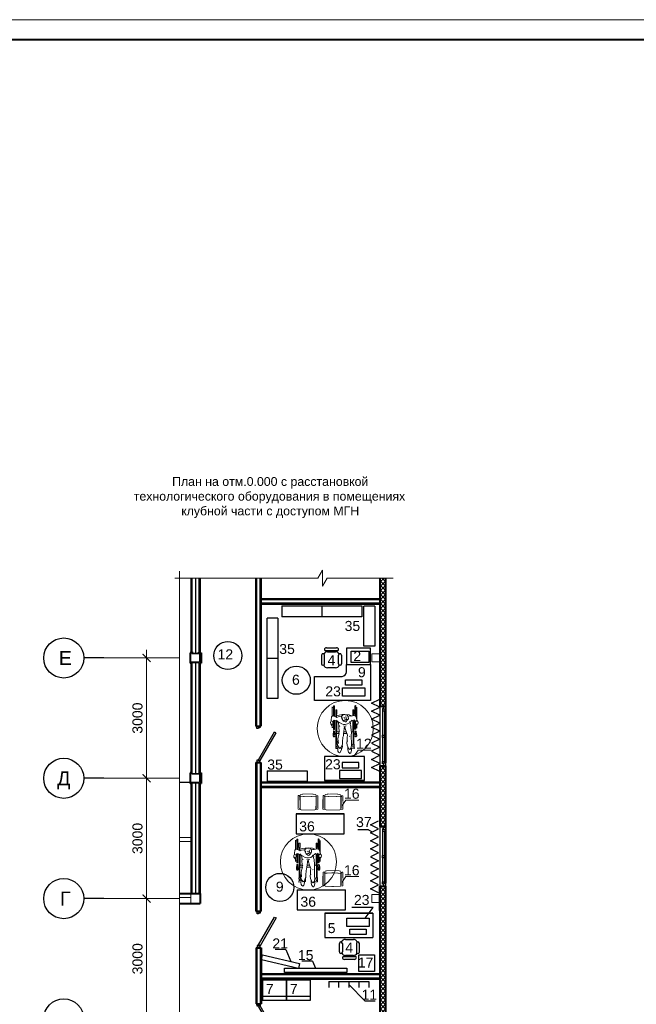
# Model space of a CAD drawing. Header units: millimetres. Extents: x -196128 to 205258, y -130136 to -51046.
# Tile 13 of 17: x -88632 to -73247, y -75597 to -51046. Entities that reach past the tile are written whole.
import ezdxf

# ---------------------------------------------------------------- set-up
doc = ezdxf.new("R2010")
doc.units = ezdxf.units.MM
doc.linetypes.add('AUSGEZOGEN', pattern=[0])
doc.linetypes.add('GOST2.303 5', pattern=[24, 20, -1.5, 1, -1.5])
for name, color, linetype, lineweight in [('00ОС-108-Баз-Оформление', 7, 'Continuous', 25), ('АР-Стены', 7, 'Continuous', 50), ('Ме', 7, 'Continuous', 30), ('МЕБЕЛЬ столы', 7, 'Continuous', 30), ('перегородки', 7, 'Continuous', 30), ('размерв', 7, 'Continuous', 13), ('Столики', 7, 'Continuous', 30), ('Электро', 1, 'Continuous', 30)]:
    doc.layers.add(name, color=color, linetype=linetype, lineweight=lineweight)
for name, color, linetype in [('1 Оси', 7, 'Continuous'), ('Annotation - Text', 7, 'Continuous'), ('Furniture & Equipment', 7, 'Continuous'), ('двери', 7, 'Continuous'), ('окна', 7, 'Continuous'), ('осевые размеры', 7, 'Continuous'), ('ТХ выноски размеры', 7, 'Continuous'), ('экспликация', 7, 'Continuous')]:
    doc.layers.add(name, color=color, linetype=linetype)
doc.styles.add('Arial', font='arial.ttf', dxfattribs={"height": 280})
doc.styles.add('GENERATED_STYLE_1', font='arial.ttf')
doc.styles.get("Standard").update_dxf_attribs({"font": 'arial.ttf'})
doc.styles.add('Главн', font='arial.ttf')
doc.styles.add('стиль1', font='arial.ttf', dxfattribs={"height": 250})
doc.linetypes.add('GOST2.303 3', pattern='A,0.001,[1,GOST 2.303-68.shx,S=1,R=0,X=0,Y=0],-26', length=26.001)
doc.dimstyles.new('СТИЛЬ__2', dxfattribs={"dimtxt": 250, "dimasz": 2, "dimexe": 2, "dimexo": 1, "dimgap": 0.7, "dimtad": 1, "dimdec": 0, "dimdsep": 46, "dimtxsty": 'стиль1', "dimblk": 'ARCHTICK', "dimcen": -0.09, "dimdle": 1, "dimclrd": 7, "dimclre": 7, "dimclrt": 7, "dimadec": 0, "dimazin": 2, "dimtfac": 1, "dimtdec": 0, "dimtmove": 0, "dimatfit": 3, "dimldrblk": 'ARCHTICK', "dimfxl": 1, "dimtolj": 1, "dimtzin": 0, "dimlwd": 9, "dimlwe": 9, "dimarcsym": 0})
pattern_1 = [(45, (12032.63, 0), (-56.1266, 56.1266), []), (135, (12032.63, 0), (-56.1266, -56.1266), [])]

# ---------------------------------------------------------------- blocks, each defined once
blk = doc.blocks.new('РАМ А2')
at = {"color": 0, "linetype": 'ByBlock', "lineweight": 20}
blk.add_line((-145063, 404568), (-204463, 404568), dxfattribs=at)
at = {"color": 0, "linetype": 'ByBlock', "lineweight": 40}
blk.add_line((-145563, 404068), (-202463, 404068), dxfattribs=at)
blk = doc.blocks.new('A$C2F240B28')
at = {"color": 5, "linetype": 'ByBlock', "lineweight": 5, "ltscale": 100}
for p, q in [((-1611, -243), (-1913, -243)), ((-1556, -220), (-1589, -248)), ((-1531, -214), (-1556, -220)), ((-1482, -225), (-1531, -214)), ((-1495, -248), (-1477, -235)), ((-1477, -235), (-1482, -225)), ((-1388, -243), (-1475, -243)), ((-1935, -269), (-1680, -269)), ((-1703, -298), (-1935, -298)), ((-1905, -253), (-1905, -268)), ((-1849, -301), (-1849, -298)), ((-1738, -321), (-1847, -321)), ((-1847, -321), (-1847, -349)), ((-1847, -349), (-1738, -349)), ((-1738, -349), (-1738, -321)), ((-1738, -344), (-1704, -344)), ((-1737, -327), (-1709, -327)), ((-1729, -543), (-1717, -438)), ((-1710, -489), (-1722, -534)), ((-1717, -438), (-1697, -379)), ((-1673, -463), (-1710, -489)), ((-1689, -279), (-1702, -320)), ((-1702, -320), (-1688, -392)), ((-1684, -396), (-1690, -430)), ((-1690, -430), (-1680, -468)), ((-1633, -253), (-1689, -279)), ((-1620, -459), (-1673, -463)), ((-1589, -248), (-1633, -253)), ((-1591, -476), (-1620, -459)), ((-1610, -506), (-1600, -487)), ((-1600, -487), (-1601, -474)), ((-1592, -312), (-1554, -281)), ((-1543, -518), (-1591, -476)), ((-1589, -248), (-1568, -255)), ((-1564, -386), (-1589, -364)), ((-1582, -326), (-1588, -315)), ((-1584, -369), (-1574, -345)), ((-1574, -345), (-1582, -326)), ((-1217, -318), (-1575, -318)), ((-1568, -255), (-1556, -269)), ((-1372, -298), (-1565, -298)), ((-1551, -406), (-1564, -386)), ((-1563, -348), (-1287, -348)), ((-1556, -269), (-1554, -281)), ((-1555, -276), (-1522, -281)), ((-1542, -431), (-1551, -406)), ((-1545, -410), (-1509, -407)), ((-1513, -441), (-1540, -427)), ((-1522, -281), (-1488, -269)), ((-1490, -476), (-1513, -441)), ((-1506, -408), (-1467, -415)), ((-1489, -254), (-1495, -248)), ((-1477, -536), (-1490, -476)), ((-1476, -254), (-1489, -254)), ((-1489, -269), (-1372, -269)), ((-1479, -411), (-1435, -397)), ((-1472, -269), (-1476, -254)), ((-1435, -397), (-1311, -389)), ((-1404, -270), (-1404, -251)), ((-1311, -389), (-1294, -384)), ((-1217, -260), (-1300, -264)), ((-1212, -482), (-1300, -515)), ((-1299, -292), (-1218, -288)), ((-1297, -382), (-1296, -348)), ((-1294, -384), (-1190, -385)), ((-1283, -327), (-1287, -318)), ((-1287, -348), (-1283, -339)), ((-1283, -339), (-1283, -327)), ((-1282, -336), (-992, -336)), ((-1188, -251), (-1259, -255)), ((-1249, -318), (-1249, -290)), ((-1249, -319), (-1249, -290)), ((-1153, -487), (-1219, -480)), ((-1217, -318), (-1217, -253)), ((-1217, -318), (-1188, -328)), ((-1190, -385), (-1007, -383)), ((-1188, -336), (-1188, -251)), ((-1188, -287), (-1182, -287)), ((-987, -318), (-1188, -318)), ((-1184, -258), (-1187, -259)), ((-1186, -420), (-1181, -433)), ((-1092, -487), (-1153, -487)), ((-1057, -476), (-1092, -487)), ((-1019, -497), (-1082, -485)), ((-963, -489), (-1019, -497)), ((-1007, -383), (-969, -381)), ((-989, -319), (-992, -335)), ((-992, -335), (-989, -343)), ((-978, -311), (-989, -319)), ((-989, -343), (-975, -347)), ((-917, -312), (-978, -311)), ((-916, -349), (-975, -347)), ((-975, -348), (-974, -378)), ((-969, -381), (-897, -389)), ((-904, -464), (-963, -489)), ((-881, -309), (-929, -310)), ((-882, -468), (-919, -470)), ((-916, -349), (-916, -316)), ((-871, -443), (-904, -464)), ((-847, -468), (-901, -465)), ((-897, -389), (-858, -423)), ((-889, -388), (-877, -383)), ((-881, -310), (-883, -385)), ((-877, -383), (-828, -378)), ((-858, -423), (-871, -443)), ((-791, -451), (-847, -468)), ((-828, -378), (-771, -394)), ((-772, -436), (-791, -451)), ((-758, -418), (-772, -436)), ((-771, -394), (-759, -407)), ((-759, -407), (-758, -418)), ((-1724, -617), (-1729, -543)), ((-1712, -690), (-1724, -617)), ((-1722, -534), (-1723, -562)), ((-1723, -562), (-1719, -576)), ((-1719, -576), (-1719, -595)), ((-1719, -595), (-1701, -612)), ((-1694, -752), (-1712, -690)), ((-1703, -608), (-1688, -602)), ((-1701, -612), (-1687, -629)), ((-1687, -629), (-1662, -627)), ((-1677, -669), (-1668, -632)), ((-1672, -710), (-1677, -669)), ((-1611, -505), (-1675, -520)), ((-1655, -747), (-1672, -710)), ((-1662, -627), (-1625, -622)), ((-1625, -603), (-1657, -625)), ((-1648, -570), (-1639, -549)), ((-1639, -549), (-1635, -535)), ((-1625, -622), (-1586, -599)), ((-1587, -538), (-1610, -506)), ((-1597, -552), (-1597, -525)), ((-1579, -565), (-1587, -538)), ((-1586, -599), (-1581, -587)), ((-1582, -593), (-1560, -576)), ((-1581, -587), (-1579, -565)), ((-1560, -576), (-1548, -557)), ((-1559, -737), (-1541, -714)), ((-1548, -557), (-1541, -539)), ((-1541, -539), (-1543, -518)), ((-1541, -714), (-1527, -689)), ((-1492, -705), (-1537, -715)), ((-1527, -689), (-1521, -669)), ((-1523, -679), (-1490, -621)), ((-1464, -699), (-1492, -705)), ((-1490, -621), (-1477, -576)), ((-1477, -576), (-1477, -536)), ((-1415, -700), (-1459, -696)), ((-1444, -510), (-1433, -535)), ((-1443, -697), (-1438, -682)), ((-1428, -562), (-1441, -575)), ((-1438, -682), (-1440, -673)), ((-1377, -537), (-1426, -548)), ((-1426, -556), (-1247, -579)), ((-1297, -691), (-1415, -700)), ((-1300, -515), (-1377, -537)), ((-1297, -568), (-1297, -518)), ((-1283, -682), (-1297, -691)), ((-1271, -695), (-1297, -690)), ((-1295, -739), (-1295, -694)), ((-1241, -691), (-1271, -695)), ((-1249, -578), (-1249, -496)), ((-1249, -754), (-1249, -692)), ((-1247, -579), (-1198, -583)), ((-1195, -707), (-1246, -689)), ((-1198, -583), (-1165, -593)), ((-1161, -714), (-1195, -707)), ((-1165, -593), (-1163, -597)), ((-1165, -593), (-1047, -601)), ((-1116, -720), (-1161, -714)), ((-1004, -708), (-1116, -720)), ((-996, -737), (-1091, -720)), ((-1047, -601), (-987, -607)), ((-988, -732), (-996, -737)), ((-956, -720), (-988, -732)), ((-987, -607), (-962, -616)), ((-972, -728), (-971, -740)), ((-925, -608), (-971, -612)), ((-962, -616), (-900, -643)), ((-921, -701), (-956, -720)), ((-907, -721), (-942, -716)), ((-893, -609), (-925, -608)), ((-879, -673), (-921, -701)), ((-862, -725), (-907, -721)), ((-900, -643), (-879, -673)), ((-899, -640), (-881, -633)), ((-885, -612), (-893, -609)), ((-884, -634), (-885, -612)), ((-881, -633), (-853, -633)), ((-875, -775), (-879, -724)), ((-815, -719), (-862, -725)), ((-853, -633), (-799, -651)), ((-786, -703), (-815, -719)), ((-799, -651), (-777, -666)), ((-774, -681), (-786, -703)), ((-777, -666), (-774, -681)), ((-1932, -801), (-1687, -801)), ((-1699, -830), (-1932, -830)), ((-1696, -861), (-1916, -861)), ((-1905, -856), (-1905, -832)), ((-1847, -746), (-1847, -774)), ((-1738, -746), (-1847, -746)), ((-1847, -774), (-1738, -774)), ((-1738, -774), (-1738, -746)), ((-1738, -768), (-1674, -768)), ((-1737, -752), (-1670, -752)), ((-1693, -843), (-1664, -755)), ((-1684, -864), (-1693, -843)), ((-1668, -875), (-1684, -864)), ((-1586, -889), (-1668, -875)), ((-1664, -755), (-1655, -747)), ((-1548, -842), (-1586, -816)), ((-1571, -887), (-1586, -889)), ((-1585, -815), (-1565, -766)), ((-1582, -753), (-1559, -737)), ((-1571, -885), (-1559, -874)), ((-1535, -904), (-1571, -887)), ((-1569, -801), (-1369, -801)), ((-1565, -766), (-1566, -743)), ((-1217, -772), (-1560, -772)), ((-1559, -874), (-1548, -842)), ((-1369, -830), (-1555, -830)), ((-1553, -742), (-1287, -742)), ((-1549, -847), (-1509, -847)), ((-1494, -899), (-1535, -904)), ((-1509, -847), (-1478, -858)), ((-1473, -880), (-1494, -899)), ((-1461, -875), (-1489, -878)), ((-1489, -878), (-1489, -889)), ((-1478, -858), (-1459, -860)), ((-1461, -875), (-1455, -871)), ((-1459, -860), (-1455, -871)), ((-1391, -861), (-1449, -861)), ((-1403, -856), (-1403, -832)), ((-1301, -803), (-1219, -803)), ((-1217, -831), (-1301, -831)), ((-1287, -742), (-1283, -751)), ((-1283, -763), (-1287, -772)), ((-1283, -751), (-1283, -763)), ((-1282, -754), (-988, -754)), ((-1188, -838), (-1259, -838)), ((-1249, -803), (-1249, -772)), ((-1217, -772), (-1188, -762)), ((-1217, -772), (-1217, -838)), ((-1188, -754), (-1188, -838)), ((-986, -772), (-1188, -772)), ((-1184, -831), (-1188, -831)), ((-1187, -803), (-1184, -803)), ((-988, -748), (-990, -760)), ((-990, -760), (-983, -774)), ((-974, -741), (-988, -748)), ((-983, -774), (-920, -772)), ((-914, -743), (-974, -741)), ((-921, -772), (-875, -775)), ((-914, -743), (-913, -773))]:
    blk.add_line(p, q, dxfattribs=at)
blk.add_circle((-1377, -537), 700, dxfattribs=at)
for centre, radius, start, end in [((-1935, -284), 14.6, 90, 270), ((-1372, -284), 14.6, 270, 90), ((-1299, -278), 14.2, 92.6629, 272.6629), ((-1183, -273), 14.2, 272.6629, 92.6629), ((-1932, -816), 14.6, 90, 270), ((-1369, -816), 14.6, 270, 90), ((-1301, -817), 14.2, 90, 270), ((-1184, -817), 14.2, 270, 90)]:
    blk.add_arc(centre, radius, start, end, dxfattribs=at)
blk = doc.blocks.new('д 9')
at = {"layer": 'двери'}
for p, q in [((111184, 121060), (111184, 121160)), ((112094, 121060), (112094, 121160)), ((112094, 121060), (112094, 121160)), ((112094, 121060), (112094, 121160))]:
    blk.add_line(p, q, dxfattribs=at)
at = {"layer": 'двери', "ltscale": 100}
blk.add_lwpolyline([(112024, 121099), (111331, 121499), (111351, 121534), (112044, 121134)], close=True, dxfattribs=at)
for points in [[(111199, 121060), (111199, 121134), (111232, 121134), (111232, 121092), (111244, 121092), (111244, 121060), (111199, 121060)], [(112079, 121060), (112079, 121134), (112046, 121134), (112046, 121092), (112034, 121092), (112034, 121060), (112079, 121060)]]:
    blk.add_lwpolyline(points, dxfattribs=at)
blk = doc.blocks.new('ок15')
at = {"layer": 'окна', "lineweight": 25, "ltscale": 100}
for p, q in [((-144204, -48109), (-144140, -48109)), ((-144222, -48169), (-144222, -48229)), ((-144204, -48169), (-144222, -48169)), ((-144222, -48229), (-144174, -48229)), ((-144204, -48189), (-144204, -48129)), ((-144204, -48129), (-144140, -48129)), ((-144158, -48189), (-144204, -48189)), ((-144176, -48245), (-144158, -48245)), ((-144158, -48245), (-144158, -48189)), ((-144140, -48195), (-144158, -48195)), ((-144140, -48129), (-144140, -48195)), ((-144222, -48894), (-144222, -48834)), ((-144222, -48834), (-144176, -48834)), ((-144176, -48894), (-144222, -48894)), ((-144222, -49549), (-144222, -49489)), ((-144222, -49489), (-144176, -49489)), ((-144204, -49549), (-144222, -49549)), ((-144158, -49529), (-144204, -49529)), ((-144204, -49529), (-144204, -49589)), ((-144204, -49589), (-144140, -49589)), ((-144176, -49473), (-144158, -49473)), ((-144158, -49473), (-144158, -49529)), ((-144140, -49523), (-144158, -49523)), ((-144140, -49589), (-144140, -49523)), ((-144130, -49609), (-144255, -49609))]:
    blk.add_line(p, q, dxfattribs=at)
at = {"layer": 'окна', "ltscale": 100}
for p, q in [((-144222, -48229), (-144222, -49499)), ((-144176, -48229), (-144176, -49489)), ((-144140, -48195), (-144140, -49523))]:
    blk.add_line(p, q, dxfattribs=at)
blk = doc.blocks.new('A$C2FF35B7C')
at = {"layer": 'Furniture & Equipment', "color": 7, "linetype": 'Continuous', "const_width": 0.18}
for points in [[(0.09, 3.89), (0.5, 3.89)], [(0.11, 0.45), (0.09, 3.89)], [(0.5, 3.65), (0.36, 3.65)], [(0.36, 3.65), (0.38, 0.45)], [(0.5, 3.89), (0.58, 3.87)], [(0.58, 3.68), (0.5, 3.65)], [(0.58, 3.87), (0.63, 3.81)], [(0.63, 3.74), (0.58, 3.68)], [(0.63, 3.81), (0.63, 3.74)], [(0.64, 3.95), (1.11, 4.08)], [(0.66, 0.23), (0.64, 3.95)], [(1.11, 4.08), (1.74, 4.08)], [(1.74, 4.08), (2.59, 4.05)], [(2.59, 4.05), (3.43, 4.09)], [(3.43, 4.09), (4.07, 4.09)], [(4.07, 4.09), (4.54, 3.97)], [(4.54, 3.97), (4.56, 0.25)], [(4.55, 3.83), (4.6, 3.89)], [(4.55, 3.76), (4.55, 3.83)], [(4.6, 3.7), (4.55, 3.76)], [(4.6, 3.89), (4.68, 3.91)], [(4.68, 3.68), (4.6, 3.7)], [(4.68, 3.91), (5.09, 3.91)], [(4.82, 3.68), (4.68, 3.68)], [(4.84, 0.48), (4.82, 3.68)], [(5.09, 3.91), (5.11, 0.48)], [(0.38, 0.45), (0.11, 0.45)], [(0.52, 0.45), (0.47, 0.46), (0.42, 0.49), (0.39, 0.53), (0.38, 0.57), (0.39, 0.62), (0.42, 0.66), (0.46, 0.68), (0.52, 0.69)], [(0.52, 0.69), (0.57, 0.68), (0.61, 0.66), (0.64, 0.62), (0.65, 0.57), (0.64, 0.53), (0.61, 0.49), (0.57, 0.46), (0.52, 0.45)], [(0.66, 0.69), (0.65, 0.68)], [(0.67, 0.71), (0.66, 0.7)], [(0.66, 0.7), (0.66, 0.69)], [(1.11, 0.13), (0.66, 0.23)], [(0.68, 0.72), (0.67, 0.72)], [(0.67, 0.72), (0.67, 0.71)], [(0.69, 0.73), (0.68, 0.72)], [(0.71, 0.73), (0.69, 0.73)], [(0.72, 0.73), (0.71, 0.73)], [(0.73, 0.73), (0.72, 0.73)], [(1.07, 0.73), (0.73, 0.73)], [(2.39, 0.65), (1.07, 0.73)], [(1.68, 0.09), (1.11, 0.13)], [(2.61, 0.1), (1.68, 0.09)], [(2.82, 0.65), (2.39, 0.65)], [(3.54, 0.1), (2.61, 0.1)], [(4.14, 0.75), (2.82, 0.65)], [(4.11, 0.14), (3.54, 0.1)], [(4.56, 0.25), (4.11, 0.14)], [(4.49, 0.76), (4.14, 0.75)], [(4.5, 0.76), (4.49, 0.76)], [(4.51, 0.75), (4.5, 0.76)], [(4.52, 0.75), (4.51, 0.75)], [(4.53, 0.74), (4.52, 0.75)], [(4.54, 0.74), (4.53, 0.74)], [(4.55, 0.73), (4.54, 0.74)], [(4.56, 0.72), (4.55, 0.73)], [(4.7, 0.48), (4.65, 0.49), (4.6, 0.51), (4.57, 0.55), (4.56, 0.6), (4.57, 0.64), (4.6, 0.68), (4.65, 0.71), (4.7, 0.72)], [(4.7, 0.72), (4.75, 0.71), (4.79, 0.68), (4.82, 0.64), (4.84, 0.6), (4.83, 0.55), (4.8, 0.51), (4.75, 0.49), (4.7, 0.48)], [(5.11, 0.48), (4.84, 0.48)]]:
    blk.add_lwpolyline(points, dxfattribs=at)
blk = doc.blocks.new('_ArchTick')
at = {"color": 0, "linetype": 'ByBlock', "const_width": 0.15}
blk.add_lwpolyline([(-0.5, -0.5), (0.5, 0.5)], dxfattribs=at)
blk = doc.blocks.new('*D46')
at = {"layer": 'Defpoints', "color": 0, "ltscale": 100, "transparency": 16777216}
for p in [(-85464, -72961), (-85420, -72961), (-85435, -75961)]:
    blk.add_point(p, dxfattribs=at)
at = {"layer": 'осевые размеры', "color": 7, "lineweight": 9, "ltscale": 100, "transparency": 16777216}
for p, q in [((-85464, -76161), (-85464, -72761)), ((-85520, -72961), (-85589, -72961)), ((-85535, -75961), (-85589, -75961))]:
    blk.add_line(p, q, dxfattribs=at)
at = {"layer": 'осевые размеры', "color": 7, "lineweight": 9, "ltscale": 100, "transparency": 16777216, "xscale": 200, "yscale": 200, "zscale": 200}
for p, rotation in [((-85464, -72961), 90), ((-85464, -75961), 270)]:
    blk.add_blockref('_ArchTick', p, dxfattribs=dict(at, rotation=rotation))
at = {"layer": 'осевые размеры', "color": 7, "ltscale": 100, "transparency": 16777216, "insert": (-85692, -74461), "char_height": 250, "attachment_point": 5, "rotation": 90, "style": 'стиль1'}
blk.add_mtext('\\A1;3000', dxfattribs=at)
blk = doc.blocks.new('*D47')
at = {"layer": 'Defpoints', "color": 0, "ltscale": 100, "transparency": 16777216}
for p in [(-85494, -69961), (-85464, -69961), (-85420, -72961)]:
    blk.add_point(p, dxfattribs=at)
at = {"layer": 'осевые размеры', "color": 7, "lineweight": 9, "ltscale": 100, "transparency": 16777216}
for p, q in [((-85464, -73161), (-85464, -69761)), ((-85394, -69961), (-85339, -69961)), ((-85520, -72961), (-85589, -72961))]:
    blk.add_line(p, q, dxfattribs=at)
at = {"layer": 'осевые размеры', "color": 7, "lineweight": 9, "ltscale": 100, "transparency": 16777216, "xscale": 200, "yscale": 200, "zscale": 200}
for p, rotation in [((-85464, -69961), 90), ((-85464, -72961), 270)]:
    blk.add_blockref('_ArchTick', p, dxfattribs=dict(at, rotation=rotation))
at = {"layer": 'осевые размеры', "color": 7, "ltscale": 100, "transparency": 16777216, "insert": (-85692, -71461), "char_height": 250, "attachment_point": 5, "rotation": 90, "style": 'стиль1'}
blk.add_mtext('\\A1;3000', dxfattribs=at)
blk = doc.blocks.new('*D48')
at = {"layer": 'Defpoints', "color": 0, "ltscale": 100, "transparency": 16777216}
for p in [(-85523, -66961), (-85464, -66961), (-85494, -69961)]:
    blk.add_point(p, dxfattribs=at)
at = {"layer": 'осевые размеры', "color": 7, "lineweight": 9, "ltscale": 100, "transparency": 16777216}
for p, q in [((-85464, -70161), (-85464, -66761)), ((-85423, -66961), (-85339, -66961)), ((-85394, -69961), (-85339, -69961))]:
    blk.add_line(p, q, dxfattribs=at)
at = {"layer": 'осевые размеры', "color": 7, "lineweight": 9, "ltscale": 100, "transparency": 16777216, "xscale": 200, "yscale": 200, "zscale": 200}
for p, rotation in [((-85464, -66961), 90), ((-85464, -69961), 270)]:
    blk.add_blockref('_ArchTick', p, dxfattribs=dict(at, rotation=rotation))
at = {"layer": 'осевые размеры', "color": 7, "ltscale": 100, "transparency": 16777216, "insert": (-85692, -68461), "char_height": 250, "attachment_point": 5, "rotation": 90, "style": 'стиль1'}
blk.add_mtext('\\A1;3000', dxfattribs=at)

msp = doc.modelspace()

# ---------------------------------------------------------------- hatches: boundary and pattern name
at = {"layer": 'размерв', "lineweight": 5, "ltscale": 100}
h = msp.add_hatch(dxfattribs=at)
h.set_pattern_fill('ANSI37', scale=25, style=0)
h.set_pattern_definition(pattern_1)
h.paths.add_polyline_path([(-79494.3, -64968), (-79644.3, -64968), (-79644.3, -68161.6), (-79494.3, -68161.6)])
h = msp.add_hatch(dxfattribs=at)
h.set_pattern_fill('ANSI37', scale=25, style=0)
h.set_pattern_definition(pattern_1)
h.paths.add_polyline_path([(-79644.3, -71161.6), (-79494.3, -71161.6), (-79494.3, -69661.6), (-79644.3, -69661.6)])
h = msp.add_hatch(dxfattribs=at)
h.set_pattern_fill('ANSI37', scale=25, style=0)
h.set_pattern_definition(pattern_1)
h.paths.add_polyline_path([(-79644.3, -79261.5), (-79494.3, -79261.5), (-79494.3, -72661.6), (-79644.3, -72661.6)])

# ---------------------------------------------------------------- linework, layer by layer
at = {"linetype": 'AUSGEZOGEN'}
for p, q in [((-80976.9, -66704.9), (-80726.9, -66704.9)), ((-81101.9, -66892.4), (-81101.9, -67104.9)), ((-81026.9, -67104.9), (-81026.9, -66892.4)), ((-80701.9, -66779.9), (-81001.9, -66779.9)), ((-80951.9, -66804.9), (-80751.9, -66804.9)), ((-80901.9, -66804.9), (-80901.9, -66779.9)), ((-80801.9, -66779.9), (-80801.9, -66804.9)), ((-80676.9, -67104.9), (-80676.9, -66892.4)), ((-80601.9, -66892.4), (-80601.9, -67104.9)), ((-80751.9, -67204.9), (-80951.9, -67204.9)), ((-80655.3, -74290.7), (-80655.3, -74078.2)), ((-80580.3, -74078.2), (-80580.3, -74290.7)), ((-80505.3, -73978.2), (-80305.3, -73978.2)), ((-80230.3, -74078.2), (-80230.3, -74290.7)), ((-80155.3, -74290.7), (-80155.3, -74078.2)), ((-80305.3, -74378.2), (-80505.3, -74378.2)), ((-80455.3, -74403.2), (-80455.3, -74378.2)), ((-80355.3, -74378.2), (-80355.3, -74403.2)), ((-80555.3, -74403.2), (-80255.3, -74403.2)), ((-80280.3, -74478.2), (-80530.3, -74478.2))]:
    msp.add_line(p, q, dxfattribs=at)
at = {"ltscale": 100}
msp.add_line((-84643.8, -70061.5), (-84319.5, -70061.5), dxfattribs=at)
for p, q in [((-79926.4, -71245.9), (-80195.4, -71245.9)), ((-79926.4, -71245.9), (-79839.4, -71297.2)), ((-79809.1, -73184.5), (-80341.5, -73184.5)), ((-80009.5, -73452.1), (-79809.1, -73184.5)), ((-81987.9, -74231.5), (-82256.9, -74231.5)), ((-81987.9, -74231.5), (-81868, -74526.9)), ((-81324.4, -74520.4), (-81593.4, -74520.4)), ((-81324.4, -74520.4), (-81248.6, -74695.1)), ((-80013.1, -75521.2), (-80417, -75102.1)), ((-79766.3, -75521.2), (-80013.1, -75521.2))]:
    msp.add_line(p, q)
for centre in [(-83438.3, -66901.6), (-81730.1, -67516.9), (-82139.3, -72682)]:
    msp.add_circle(centre, 350, dxfattribs=at)
at = {"linetype": 'AUSGEZOGEN'}
for centre, radius, start, end in [((-80976.9, -66754.9), 50, 90.00296, 180.00299), ((-81001.9, -66754.9), 25, 180.00296, 270.00296), ((-81001.9, -66754.9), 25, 180.00296, 270.00296), ((-80726.9, -66754.9), 50, 0.00296, 90.00296), ((-80701.9, -66754.9), 25, 270.00296, 0.00296), ((-80701.9, -66754.9), 25, 270.00296, 0.00296), ((-81064.4, -66892.4), 37.5, 0.00296, 180.00299), ((-80951.9, -66904.9), 100, 90.00296, 154.81881), ((-80751.9, -66904.9), 100, 25.18712, 90.00298), ((-80639.4, -66892.4), 37.5, 0.00296, 180.00299), ((-81064.4, -67104.9), 37.5, 180.00296, 0.00293), ((-80951.9, -67104.9), 100, 199.1501, 270.00286), ((-80751.9, -67104.9), 100, 270.00296, 340.85571), ((-80639.4, -67104.9), 37.5, 180.00296, 0.00293), ((-80617.8, -74078.2), 37.5, 0.00296, 180.00293), ((-80505.3, -74078.2), 100, 90.00296, 160.85571), ((-80305.3, -74078.2), 100, 19.1501, 90.00286), ((-80192.8, -74078.2), 37.5, 0.00296, 180.00293), ((-80617.8, -74290.7), 37.5, 180.00296, 0.00299), ((-80505.3, -74278.2), 100, 205.18712, 270.00298), ((-80305.3, -74278.2), 100, 270.00296, 334.81881), ((-80192.8, -74290.7), 37.5, 180.00296, 0.00299), ((-80555.3, -74428.2), 25, 90.00296, 180.00296), ((-80555.3, -74428.2), 25, 90.00296, 180.00296), ((-80530.3, -74428.2), 50, 180.00296, 270.00296), ((-80280.3, -74428.2), 50, 270.00296, 0.00299), ((-80255.3, -74428.2), 25, 0.00296, 90.00296), ((-80255.3, -74428.2), 25, 0.00296, 90.00296)]:
    msp.add_arc(centre, radius, start, end, dxfattribs=at)
at = {"layer": '1 Оси', "linetype": 'Continuous', "lineweight": 25, "ltscale": 100}
for points in [[(-86532.8, -66961.5), (-87032.8, -66961.5)], [(-86532.8, -69961.5), (-87032.8, -69961.5)], [(-86532.8, -72961.5), (-87032.8, -72961.5)]]:
    msp.add_lwpolyline(points, dxfattribs=at)
at = {"layer": '1 Оси', "color": 1, "linetype": 'GOST2.303 5', "lineweight": 5, "ltscale": 100}
for points in [[(-84643.8, -66961.5), (-86532.8, -66961.5)], [(-84643.8, -69961.5), (-86532.8, -69961.5)], [(-84643.8, -72961.5), (-86532.8, -72961.5)]]:
    msp.add_lwpolyline(points, dxfattribs=at)
at = {"layer": '1 Оси', "linetype": 'Continuous', "lineweight": 25, "ltscale": 100}
for centre in [(-87532.8, -66961.5), (-87532.8, -69961.5), (-87532.8, -72961.5), (-87532.8, -75961.5)]:
    msp.add_circle(centre, 500, dxfattribs=at)
at = {"layer": 'АР-Стены', "linetype": 'ByBlock', "lineweight": 40, "ltscale": 100}
for p, q in [((-84349.3, -64968), (-84349.3, -66824)), ((-84139.3, -64968), (-84139.3, -66811.5)), ((-82739.3, -64968), (-82739.3, -68657.9)), ((-82614.3, -64968), (-82614.3, -68657.9)), ((-82614.3, -65486.5), (-79644.3, -65486.5)), ((-82614.3, -65611.5), (-79644.3, -65611.5)), ((-84304.3, -66829), (-84382.3, -66829)), ((-84382.3, -66829), (-84382.3, -67094)), ((-84184.3, -66829), (-84106.3, -66829)), ((-84106.3, -66829), (-84106.3, -67094)), ((-84349.3, -67094), (-84382.3, -67094)), ((-84349.3, -67094), (-84349.3, -69829)), ((-84139.3, -67094), (-84139.3, -69829)), ((-84139.3, -67094), (-84106.3, -67094)), ((-82739.4, -68657.9), (-82614.3, -68657.9)), ((-82739.3, -69567.9), (-82739.3, -73276.5)), ((-82739.3, -69567.9), (-82614.4, -69567.9)), ((-82739.3, -69567.9), (-82614.4, -69567.9)), ((-82614.4, -69567.9), (-82614.3, -73276.5)), ((-84349.3, -69829), (-84382.3, -69829)), ((-84382.3, -69829), (-84382.3, -70094)), ((-84139.3, -69829), (-84106.3, -69829)), ((-84106.3, -69829), (-84106.3, -70094)), ((-84349.3, -70094), (-84382.3, -70094)), ((-84349.3, -70094), (-84349.3, -72836.5)), ((-84139.3, -70094), (-84139.3, -72836.5)), ((-84139.3, -70094), (-84106.3, -70094)), ((-82614.4, -70061.5), (-79644.3, -70061.5)), ((-82614.4, -70061.5), (-79644.3, -70061.5)), ((-82614.3, -70186.5), (-79644.3, -70186.5)), ((-79644.3, -73261.6), (-79644.3, -72661.6)), ((-84643.8, -72836.5), (-84125.3, -72836.5)), ((-84125.3, -72836.5), (-84125.3, -73086.5)), ((-84643.8, -73086.5), (-84125.3, -73086.5)), ((-82739.3, -73276.5), (-82614.3, -73276.5)), ((-82734.6, -74186.5), (-82734.6, -75586.5)), ((-82734.6, -74186.5), (-82609.6, -74186.5)), ((-82609.8, -74186.5), (-82609.8, -75586.5)), ((-82609.8, -74836.5), (-79644.6, -74836.5)), ((-82609.8, -74836.5), (-79644.3, -74836.5)), ((-82609.8, -74961.5), (-79644.3, -74961.5)), ((-82734.6, -75586.5), (-82609.8, -75586.5))]:
    msp.add_line(p, q, dxfattribs=at)
at = {"layer": 'АР-Стены', "linetype": 'ByBlock', "lineweight": 20, "ltscale": 100}
for p, q in [((-84324.3, -64968), (-84324.3, -66861.5)), ((-84249.3, -64968), (-84249.3, -66861.5)), ((-84239.3, -64968), (-84239.3, -66861.5)), ((-84164.3, -64968), (-84164.3, -66861.5)), ((-82714, -64968), (-82714, -68657.9)), ((-82639, -64968), (-82639, -68657.9)), ((-82614.3, -65511.5), (-79644.3, -65511.5)), ((-82614.3, -65586.5), (-79644.3, -65586.5)), ((-84324.3, -67081.5), (-84324.3, -69861.5)), ((-84249.3, -67081.5), (-84249.3, -69861.5)), ((-84239.3, -67081.5), (-84239.3, -69861.5)), ((-84164.3, -67081.5), (-84164.3, -69861.5)), ((-82709.6, -69567.9), (-82709.6, -73276.5)), ((-82634.6, -69567.9), (-82634.6, -73276.5)), ((-84319.3, -70081.5), (-84369.3, -70081.5)), ((-84324.3, -70081.5), (-84324.3, -72836.5)), ((-84249.3, -70081.5), (-84249.3, -72861.5)), ((-84239.3, -70081.5), (-84239.3, -72861.5)), ((-84169.3, -70081.5), (-84119.3, -70081.5)), ((-84164.3, -70081.5), (-84164.3, -72836.5)), ((-82614.4, -70086.5), (-79644.3, -70086.5)), ((-82614.3, -70161.5), (-79644.3, -70161.5)), ((-84643.8, -72836.5), (-84303.5, -72836.5)), ((-84125.3, -72841.5), (-84125.3, -73086.5)), ((-84643.8, -73086.5), (-84125.3, -73086.5)), ((-82709.8, -74186.5), (-82709.8, -75586.5)), ((-82634.8, -74186.5), (-82634.8, -75586.5)), ((-82609.8, -74861.5), (-79644.3, -74861.5)), ((-82609.8, -74936.5), (-79644.3, -74936.5))]:
    msp.add_line(p, q, dxfattribs=at)
at = {"layer": 'АР-Стены', "linetype": 'ByBlock', "lineweight": 40, "ltscale": 100}
msp.add_lwpolyline([(-79644.3, -79261.5), (-79494.3, -79261.5), (-79494.3, -72661.6), (-79644.3, -72661.6)], close=True, dxfattribs=at)
at = {"layer": 'Ме', "color": 1, "lineweight": 0, "ltscale": 100}
for p, q in [((-84643.8, -76623.7), (-84643.8, -64796.5)), ((-81077.5, -64769.3), (-81193.7, -64968)), ((-81077.5, -65166.7), (-81077.5, -64769.3)), ((-84758.5, -64968), (-81193.7, -64968)), ((-80957, -64968), (-81077.5, -65166.7)), ((-80957, -64968), (-79314.7, -64968))]:
    msp.add_line(p, q, dxfattribs=at)
at = {"layer": 'Ме', "ltscale": 0.0004}
for p, q in [((-80025.8, -69420.3), (-81025.8, -69420.3)), ((-81025.8, -69420.3), (-81025.8, -70020.3)), ((-80025.8, -70020.3), (-80025.8, -69420.3)), ((-81025.8, -70020.3), (-80025.8, -70020.3)), ((-80025.8, -70020.3), (-81025.8, -70020.3)), ((-81736.9, -70846.6), (-80536.9, -70846.6)), ((-80536.9, -70846.6), (-81736.9, -70846.6)), ((-81736.9, -70846.6), (-81736.9, -71346.6)), ((-80536.9, -71346.6), (-80536.9, -70846.6)), ((-81736.9, -71346.6), (-80536.9, -71346.6)), ((-81706.4, -72745.3), (-80506.4, -72745.3)), ((-81706.4, -72745.3), (-81706.4, -73245.3)), ((-80506.4, -73245.3), (-80506.4, -72745.3)), ((-81706.4, -73245.3), (-80506.4, -73245.3))]:
    msp.add_line(p, q, dxfattribs=at)
at = {"layer": 'Ме', "lineweight": 0, "ltscale": 100}
for p, q in [((-80189.7, -69256.3), (-80294, -69420.3)), ((-79864.1, -69256.3), (-80189.7, -69256.3)), ((-80491.4, -70505.3), (-80595.7, -70646.8)), ((-80165.9, -70505.3), (-80491.4, -70505.3)), ((-80491.4, -72414.1), (-80595.7, -72555.7)), ((-80165.9, -72414.1), (-80491.4, -72414.1))]:
    msp.add_line(p, q, dxfattribs=at)
at = {"layer": 'Ме', "ltscale": 100}
for p, q in [((-81973.3, -74990.8), (-82573.3, -74990.8)), ((-82573.3, -74990.8), (-82573.3, -75490.8)), ((-81973.3, -75490.8), (-81973.3, -74990.8)), ((-81373.3, -74990.8), (-81973.3, -74990.8)), ((-81973.3, -74990.8), (-81973.3, -75490.8)), ((-81373.3, -75490.8), (-81373.3, -74990.8)), ((-82573.3, -75390.8), (-81973.3, -75390.8)), ((-82573.3, -75490.8), (-81973.3, -75490.8)), ((-81973.3, -75390.8), (-81373.3, -75390.8)), ((-81973.3, -75490.8), (-81373.3, -75490.8))]:
    msp.add_line(p, q, dxfattribs=at)
at = {"layer": 'Ме', "linetype": 'Continuous'}
for p, q in [((-80917, -75027.1), (-80917, -75177.1)), ((-80917, -75027.1), (-80917, -75177.1)), ((-80917, -75027.1), (-79917, -75027.1)), ((-80917, -75027.1), (-80917, -75177.1)), ((-80917, -75027.1), (-80917, -75177.1)), ((-80678.9, -75027.1), (-80678.9, -75177.1)), ((-80417, -75027.1), (-80417, -75177.1)), ((-80166.4, -75027.1), (-80166.4, -75177.1)), ((-79917, -75027.1), (-79917, -75177.1)), ((-79917, -75027.1), (-79917, -75177.1))]:
    msp.add_line(p, q, dxfattribs=at)
at = {"layer": 'Ме', "linetype": 'GOST2.303 3', "ltscale": 100}
msp.add_lwpolyline([(-82026.9, -74804.5), (-82026.9, -74695.1), (-80470.2, -74695.1), (-80470.2, -74804.5)], close=True, dxfattribs=at)
at = {"layer": 'МЕБЕЛЬ столы', "linetype": 'Continuous', "ltscale": 10}
for p, q in [((-82095.2, -65663.9), (-82095.2, -65933.9)), ((-82095.2, -65663.9), (-82095.2, -65933.9)), ((-82095.2, -65663.9), (-82095.2, -65933.9)), ((-82095.2, -65663.9), (-81095.2, -65663.9)), ((-82095.2, -65663.9), (-82095.2, -65933.9)), ((-81095.2, -65663.9), (-81095.2, -65933.9)), ((-81095.2, -65663.9), (-80095.2, -65663.9)), ((-81095.2, -65663.9), (-81095.2, -65933.9)), ((-80095.2, -65663.9), (-80095.2, -65933.9)), ((-80095.2, -65663.9), (-80095.2, -65933.9)), ((-80044.6, -66670.5), (-80044.6, -65670.5)), ((-79774.6, -65670.5), (-80044.6, -65670.5)), ((-79774.6, -65670.5), (-80044.6, -65670.5)), ((-79774.6, -65670.5), (-79774.6, -66670.5)), ((-82459.8, -66971.5), (-82459.8, -65971.5)), ((-82189.8, -65971.5), (-82459.8, -65971.5)), ((-82189.8, -65971.5), (-82459.8, -65971.5)), ((-82189.8, -65971.5), (-82189.8, -66971.5)), ((-81095.2, -65933.9), (-82095.2, -65933.9)), ((-80095.2, -65933.9), (-81095.2, -65933.9)), ((-79774.6, -66670.5), (-80044.6, -66670.5)), ((-79774.6, -66670.5), (-80044.6, -66670.5)), ((-79774.6, -66670.5), (-80044.6, -66670.5)), ((-79774.6, -66670.5), (-80044.6, -66670.5)), ((-79774.6, -66670.5), (-80044.6, -66670.5)), ((-79774.6, -66670.5), (-80044.6, -66670.5)), ((-79774.6, -66670.5), (-80044.6, -66670.5)), ((-82189.8, -66971.5), (-82459.8, -66971.5)), ((-82189.8, -66971.5), (-82459.8, -66971.5)), ((-82189.8, -66971.5), (-82459.8, -66971.5)), ((-82189.8, -66971.5), (-82459.8, -66971.5)), ((-82189.8, -66971.5), (-82459.8, -66971.5)), ((-82189.8, -66971.5), (-82459.8, -66971.5)), ((-82189.8, -66971.5), (-82459.8, -66971.5)), ((-82459.8, -67971.5), (-82459.8, -66971.5)), ((-82189.8, -66971.5), (-82459.8, -66971.5)), ((-82189.8, -66971.5), (-82459.8, -66971.5)), ((-82189.8, -66971.5), (-82189.8, -67971.5)), ((-82189.8, -67971.5), (-82459.8, -67971.5)), ((-82189.8, -67971.5), (-82459.8, -67971.5)), ((-82189.8, -67971.5), (-82459.8, -67971.5)), ((-82189.8, -67971.5), (-82459.8, -67971.5)), ((-82189.8, -67971.5), (-82459.8, -67971.5)), ((-82189.8, -67971.5), (-82459.8, -67971.5)), ((-82189.8, -67971.5), (-82459.8, -67971.5)), ((-82455.3, -69772.5), (-82455.3, -70042.5)), ((-82455.3, -69772.5), (-82455.3, -70042.5)), ((-82455.3, -69772.5), (-82455.3, -70042.5)), ((-82455.3, -69772.5), (-81455.3, -69772.5)), ((-82455.3, -69772.5), (-82455.3, -70042.5)), ((-81455.3, -69772.5), (-81455.3, -70042.5)), ((-81455.3, -69772.5), (-81455.3, -70042.5)), ((-81455.3, -70042.5), (-82455.3, -70042.5)), ((-81019.1, -73328.3), (-81019.1, -73928.3)), ((-81019.1, -73328.3), (-79819.1, -73328.3)), ((-79819.1, -73328.3), (-79819.1, -73928.3)), ((-81019.1, -73928.3), (-79819.1, -73928.3))]:
    msp.add_line(p, q, dxfattribs=at)
at = {"layer": 'окна'}
for points in [[(-79494.3, -68161.6), (-79644.3, -68161.6), (-79644.3, -69661.6), (-79494.3, -69661.6)], [(-79494.3, -71161.6), (-79644.3, -71161.6), (-79644.3, -72661.6), (-79494.3, -72661.6)]]:
    msp.add_lwpolyline(points, close=True, dxfattribs=at)
at = {"layer": 'окна', "color": 1, "lineweight": 5, "ltscale": 100}
for points in [[(-84643.8, -71437.3), (-84349.3, -71437.3)], [(-84643.8, -71537.3), (-84349.3, -71537.3)], [(-84349.3, -72837.3), (-84643.8, -72837.3)], [(-84349.3, -72937.3), (-84643.8, -72937.3)]]:
    msp.add_lwpolyline(points, dxfattribs=at)
at = {"layer": 'размерв', "color": 7, "lineweight": 40, "ltscale": 100}
msp.add_lwpolyline([(-79644.3, -64968), (-79644.3, -68161.6), (-79494.3, -68161.6), (-79494.3, -64968)], dxfattribs=at)
at = {"layer": 'размерв', "color": 1, "ltscale": 100}
for points in [[(-84119.3, -66841.5), (-84369.3, -66841.5), (-84369.3, -67081.5), (-84119.3, -67081.5)], [(-84119.3, -69841.5), (-84369.3, -69841.5), (-84369.3, -70081.5), (-84119.3, -70081.5)], [(-84125.3, -72836.5), (-84363.3, -72836.5), (-84363.3, -73086.5), (-84125.3, -73086.5)]]:
    msp.add_lwpolyline(points, close=True, dxfattribs=at)
for points in [[(-84343.3, -67061.5), (-84145.3, -67061.5), (-84145.3, -66861.5), (-84333.8, -66861.5)], [(-84343.3, -70061.5), (-84145.3, -70061.5), (-84145.3, -69861.5), (-84333.8, -69861.5)]]:
    msp.add_lwpolyline(points, dxfattribs=at)
at = {"layer": 'размерв', "color": 7, "lineweight": 5, "ltscale": 100}
for points in [[(-79841.8, -66861.5), (-79644.3, -66861.5), (-79644.3, -67061.5), (-79841.8, -67061.5)], [(-79841.8, -72861.5), (-79644.3, -72861.5), (-79644.3, -73061.5), (-79841.8, -73061.5)]]:
    msp.add_lwpolyline(points, close=True, dxfattribs=at)
at = {"layer": 'размерв', "color": 7, "lineweight": 40, "ltscale": 100}
msp.add_lwpolyline([(-79644.3, -71161.6), (-79494.3, -71161.6), (-79494.3, -69661.6), (-79644.3, -69661.6)], close=True, dxfattribs=at)
at = {"layer": 'Столики'}
for p, q in [((-79877.5, -66720.7), (-80477.5, -66720.7)), ((-80477.5, -66720.7), (-80477.5, -67120.7)), ((-79877.5, -67120.7), (-79877.5, -66720.7)), ((-79877.5, -67120.7), (-79877.5, -66720.7)), ((-80477.5, -67304.2), (-80477.5, -67120.7)), ((-80477.5, -67120.7), (-79877.5, -67120.7)), ((-79877.5, -67120.7), (-79877.5, -68020.7)), ((-79877.5, -67120.7), (-79877.5, -68020.7)), ((-81277.5, -68020.7), (-81277.5, -67420.7)), ((-81277.5, -67420.7), (-80586.4, -67420.7)), ((-79877.5, -68020.7), (-81277.5, -68020.7)), ((-79819.1, -73328.3), (-81019.1, -73328.3))]:
    msp.add_line(p, q, dxfattribs=at)
msp.add_arc((-80598.3, -67300.5), 120.8, 275.54896, 358.23039, dxfattribs=at)
at = {"layer": 'ТХ выноски размеры', "linetype": 'Continuous'}
for p, q in [((-79849.9, -68088.8), (-79649.9, -67988.8)), ((-79649.9, -68188.8), (-79849.9, -68088.8)), ((-79849.9, -68288.8), (-79649.9, -68188.8)), ((-79649.9, -68388.8), (-79849.9, -68288.8)), ((-79849.9, -68488.8), (-79649.9, -68388.8)), ((-79649.9, -68588.8), (-79849.9, -68488.8)), ((-79849.9, -68688.8), (-79649.9, -68588.8)), ((-79649.9, -68788.8), (-79849.9, -68688.8)), ((-79649.9, -68788.8), (-79849.9, -68888.8)), ((-79849.9, -68888.8), (-79649.9, -68988.8)), ((-79649.9, -68988.8), (-79849.9, -69088.8)), ((-79849.9, -69088.8), (-79649.9, -69188.8)), ((-79649.9, -69188.8), (-79849.9, -69288.8)), ((-79849.9, -69288.8), (-79649.9, -69388.8)), ((-79849.9, -69488.8), (-79649.9, -69388.8)), ((-79649.9, -69588.8), (-79849.9, -69488.8)), ((-79849.9, -69688.8), (-79649.9, -69588.8)), ((-79649.9, -69788.8), (-79849.9, -69688.8)), ((-79880.9, -71117.9), (-79680.9, -71017.9)), ((-79680.9, -71217.9), (-79880.9, -71117.9)), ((-79880.9, -71317.9), (-79680.9, -71217.9)), ((-79680.9, -71417.9), (-79880.9, -71317.9)), ((-79880.9, -71517.9), (-79680.9, -71417.9)), ((-79680.9, -71617.9), (-79880.9, -71517.9)), ((-79880.9, -71717.9), (-79680.9, -71617.9)), ((-79680.9, -71817.9), (-79880.9, -71717.9)), ((-79680.9, -71817.9), (-79880.9, -71917.9)), ((-79880.9, -71917.9), (-79680.9, -72017.9)), ((-79680.9, -72017.9), (-79880.9, -72117.9)), ((-79880.9, -72117.9), (-79680.9, -72217.9)), ((-79680.9, -72217.9), (-79880.9, -72317.9)), ((-79880.9, -72317.9), (-79680.9, -72417.9)), ((-79880.9, -72517.9), (-79680.9, -72417.9)), ((-79680.9, -72617.9), (-79880.9, -72517.9)), ((-79880.9, -72717.9), (-79680.9, -72617.9)), ((-79680.9, -72817.9), (-79880.9, -72717.9))]:
    msp.add_line(p, q, dxfattribs=at)
at = {"layer": 'Электро'}
for p, q in [((-80504.7, -67635.2), (-80504.7, -67508.1)), ((-80504.7, -67508.1), (-80096.4, -67508.1)), ((-80096.4, -67508.1), (-80096.4, -67635.2)), ((-80578.3, -67909.5), (-80578.3, -67705.4)), ((-80578.3, -67705.4), (-80022.8, -67705.4)), ((-80096.4, -67635.2), (-80504.7, -67635.2)), ((-80022.8, -67705.4), (-80022.8, -67909.5)), ((-80022.8, -67909.5), (-80578.3, -67909.5))]:
    msp.add_line(p, q, dxfattribs=at)
for points in [[(-80363.4, -67070), (-80363.4, -66792.2), (-79917.6, -66792.2), (-79917.6, -67070)], [(-80582.3, -69696.4), (-80174, -69696.4), (-80174, -69569.3), (-80582.3, -69569.3)], [(-80655.9, -69970.6), (-80100.4, -69970.6), (-80100.4, -69766.6), (-80655.9, -69766.6)], [(-80470.3, -73452.1), (-79914.8, -73452.1), (-79914.8, -73656.1), (-80470.3, -73656.1)], [(-80396.7, -73726.4), (-79988.4, -73726.4), (-79988.4, -73853.4), (-80396.7, -73853.4)], [(-80167.5, -74361.4), (-79780.5, -74361.4), (-79780.5, -74776.8), (-80167.5, -74776.8)]]:
    msp.add_lwpolyline(points, close=True, dxfattribs=at)
at = {"layer": 'Электро', "linetype": 'GOST2.303 3', "ltscale": 100}
msp.add_lwpolyline([(-82601.3, -74485.3), (-82571.8, -74360.5), (-81648.8, -74578.7), (-81678.3, -74703.5)], close=True, dxfattribs=at)

# ---------------------------------------------------------------- block references
at = {"ltscale": 100, "rotation": 270}
for p in [(-79972.9, -70097.3), (-80889.2, -73423.6)]:
    msp.add_blockref('A$C2F240B28', p, dxfattribs=at)
at = {"ltscale": 100, "xscale": -100, "yscale": 100, "zscale": 100, "rotation": 180}
for p in [(-81696.6, -70345.2), (-81077.9, -70345.2), (-81077.9, -72254)]:
    msp.add_blockref('A$C2FF35B7C', p, dxfattribs=at)
at = {"layer": 'двери', "linetype": 'ByBlock', "rotation": 270}
for p in [(-203774, 42525.8), (-203769.2, 37907.2)]:
    msp.add_blockref('д 9', p, dxfattribs=at)
at = {"layer": 'двери', "linetype": 'ByBlock', "xscale": -1, "rotation": 270}
msp.add_blockref('д 9', (-203769.5, -187680.1), dxfattribs=at)
at = {"layer": 'окна'}
for p in [(64645.7, -20052.2), (64645.7, -23052.2)]:
    msp.add_blockref('ок15', p, dxfattribs=at)
at = {"layer": 'перегородки', "linetype": 'ByBlock', "lineweight": 20}
msp.add_blockref('РАМ А2', (86828.6, -455614.2), dxfattribs=at)

# ---------------------------------------------------------------- texts
at = {"insert": (-85918.1, -62451.1), "char_height": 220, "width": 7030.707, "attachment_point": 1, "style": 'Arial'}
msp.add_mtext('\\pi1089.5;План на отм.0.000 с расстановкой \\P\\pi133.19;технологического оборудования в помещениях \\P\\pi1318;клубной части с доступом МГН', dxfattribs=at)
at = {"layer": '00ОС-108-Баз-Оформление', "linetype": 'ByBlock', "lineweight": 15}
for s, p in [('12', (-83694.9, -66995.5)), ('6', (-81837.2, -67629.5)), ('9', (-82241.4, -72788.7))]:
    msp.add_text(s, height=250, dxfattribs=at).set_placement(p)
at = {"layer": '1 Оси', "linetype": 'Continuous', "lineweight": 25, "ltscale": 100, "char_height": 350, "attachment_point": 1, "style": 'стиль1'}
for s, insert, width in [('\\fArial|b0|i0|c1|p34;\\W1.0000000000;\\T1.0000000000;\\o\\lЕ', (-87657.1, -66786.5), 397.033), ('\\fArial|b0|i0|c1|p34;\\W1.0000000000;\\T1.0000000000;\\o\\lД', (-87698.3, -69786.5), 449.795), ('\\fArial|b0|i0|c1|p34;\\W1.0000000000;\\T1.0000000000;\\o\\lГ', (-87626.7, -72786.5), 362.176)]:
    msp.add_mtext(s, dxfattribs=dict(at, insert=insert, width=width))
at = {"layer": 'Annotation - Text', "style": 'GENERATED_STYLE_1'}
for s, p in [('35', (-80523.9, -66287.3)), ('35', (-82155.2, -66862.4)), ('4', (-80951.2, -67141.4)), ('2', (-80306.3, -67040.5)), ('9', (-80191.7, -67440.8)), ('23', (-81006.3, -67918.4)), ('12', (-80238.8, -69222.2)), ('35', (-82454.7, -69743.8)), ('23', (-81011.9, -69736.1)), ('16', (-80540.5, -70471.1)), ('36', (-81657.1, -71285.6)), ('16', (-80540.5, -72380)), ('36', (-81626.7, -73164.4)), ('23', (-80292.3, -73119)), ('5', (-80946.2, -73821.5)), ('4', (-80506.8, -74305.9)), ('7', (-82490.2, -75338)), ('7', (-81890.2, -75338))]:
    msp.add_text(s, height=250, dxfattribs=at).set_placement(p)
at = {"layer": 'экспликация', "color": 7, "style": 'Главн'}
for s, p in [('37', (-80239.3, -71178.1)), ('21', (-82328.1, -74205.2)), ('15', (-81689.9, -74495.6)), ('17', (-80194.8, -74680.5)), ('11', (-80100.6, -75481.7))]:
    msp.add_text(s, height=250, dxfattribs=at).set_placement(p)

# ---------------------------------------------------------------- dimensions: what is measured, and where the dimension line sits
at = {"layer": 'осевые размеры', "ltscale": 100}
for base, p1, p2, override, picture, middle in [((-85464.4, -66961.5), (-85493.6, -69961.5), (-85522.9, -66961.5), {"dimscale": 100, "dimexe": 1.25, "dimgap": 1, "dimrnd": 0.001, "dimzin": 9, "dimdsep": 44, "dimcen": 0.09, "dimdle": 2}, '*D48', (-85692.2, -68461.5)), ((-85464.4, -69961.5), (-85420.3, -72961.5), (-85493.6, -69961.5), {"dimscale": 100, "dimasz": 2, "dimexe": 1.25, "dimexo": 1, "dimgap": 1, "dimlfac": 1, "dimrnd": 0.001, "dimzin": 9, "dimdsep": 44, "dimcen": 0.09, "dimdle": 2}, '*D47', (-85692.2, -71461.5)), ((-85464.4, -72961.5), (-85435, -75961.5), (-85420.3, -72961.5), {"dimscale": 100, "dimasz": 2, "dimexe": 1.25, "dimexo": 1, "dimgap": 1, "dimlfac": 1, "dimrnd": 0.001, "dimzin": 9, "dimdsep": 44, "dimcen": 0.09, "dimdle": 2}, '*D46', (-85692.2, -74461.5))]:
    dim = msp.add_linear_dim(base=base, p1=p1, p2=p2, angle=90, dimstyle='СТИЛЬ__2', override=override, dxfattribs=at)
    dim.commit()
    dim.dimension.update_dxf_attribs({"geometry": picture, "text_midpoint": middle})

doc.saveas('drawing.dxf')
